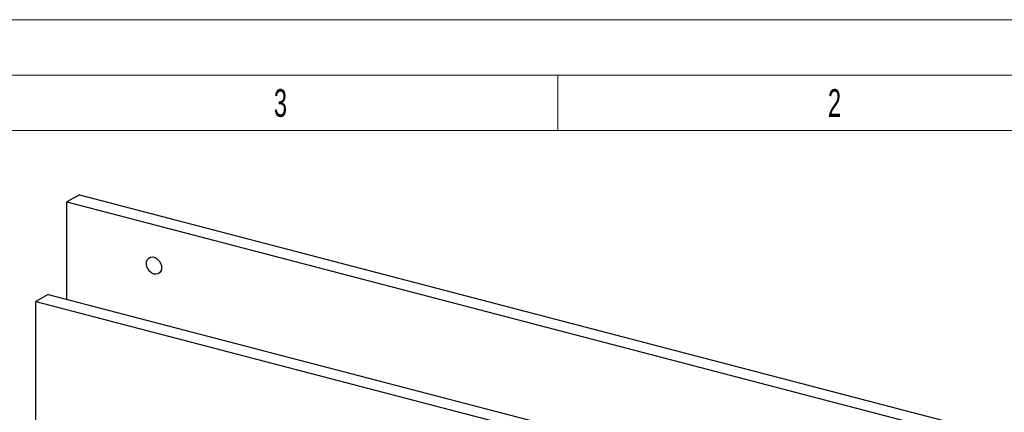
# Model space of a CAD drawing. Header units: millimetres. Extents: x 0 to 2100, y 0 to 1485.
# Tile 42 of 43: x 1307 to 1752, y 1308 to 1485. Entities that reach past the tile are written whole.
import ezdxf

# ---------------------------------------------------------------- set-up
doc = ezdxf.new("R2010")
doc.units = ezdxf.units.MM
doc.header["$LTSCALE"] = 5
doc.styles.add('SLDTEXTSTYLE1', font='TXT', dxfattribs={"width": 0.638186})

msp = doc.modelspace()

# ---------------------------------------------------------------- linework, layer by layer
at = {"color": 7, "linetype": 'Continuous', "lineweight": 18}
for p, q in [((2100, 1485), (0, 1485)), ((2075, 1460), (25, 1460)), ((1550, 1460), (1550, 1435)), ((1550, 1435), (1300, 1435)), ((1800, 1435), (1550, 1435))]:
    msp.add_line(p, q, dxfattribs=at)
at = {"color": 7, "linetype": 'Continuous', "lineweight": 25}
for p, q in [((1334.153, 1405.96), (1328.533, 1402.782)), ((1334.153, 1405.96), (1743.591, 1299.098)), ((1328.532, 1358.885), (1328.533, 1402.782)), ((1328.533, 1402.782), (1737.971, 1295.921)), ((1320.103, 1361.085), (1314.483, 1357.908)), ((1320.103, 1361.085), (1729.541, 1254.223)), ((1314.48, 1200.95), (1314.483, 1357.908)), ((1314.483, 1357.908), (1723.921, 1251.046))]:
    msp.add_line(p, q, dxfattribs=at)
at = {"color": 7, "linetype": 'Continuous', "lineweight": 25, "flags": 128}
msp.add_lwpolyline([(1367.822, 1370.231), (1366.81, 1370.665), (1365.888, 1371.401), (1365.138, 1372.374), (1364.627, 1373.496), (1364.399, 1374.669), (1364.476, 1375.788), (1364.849, 1376.754), (1365.487, 1377.48), (1366.333, 1377.903), (1367.311, 1377.985), (1368.334, 1377.718), (1369.312, 1377.126), (1370.157, 1376.262), (1370.795, 1375.202), (1371.169, 1374.041), (1371.245, 1372.883), (1371.018, 1371.828), (1370.506, 1370.973), (1369.756, 1370.392), (1368.834, 1370.137), (1367.822, 1370.231)], dxfattribs=at)

# ---------------------------------------------------------------- texts
at = {"color": 7, "linetype": 'Continuous', "lineweight": 0, "char_height": 12.5, "attachment_point": 2, "style": 'SLDTEXTSTYLE1'}
for s, insert in [('3', (1424.91, 1453.674)), ('2', (1674.91, 1453.674))]:
    msp.add_mtext(s, dxfattribs=dict(at, insert=insert))

doc.saveas('drawing.dxf')
